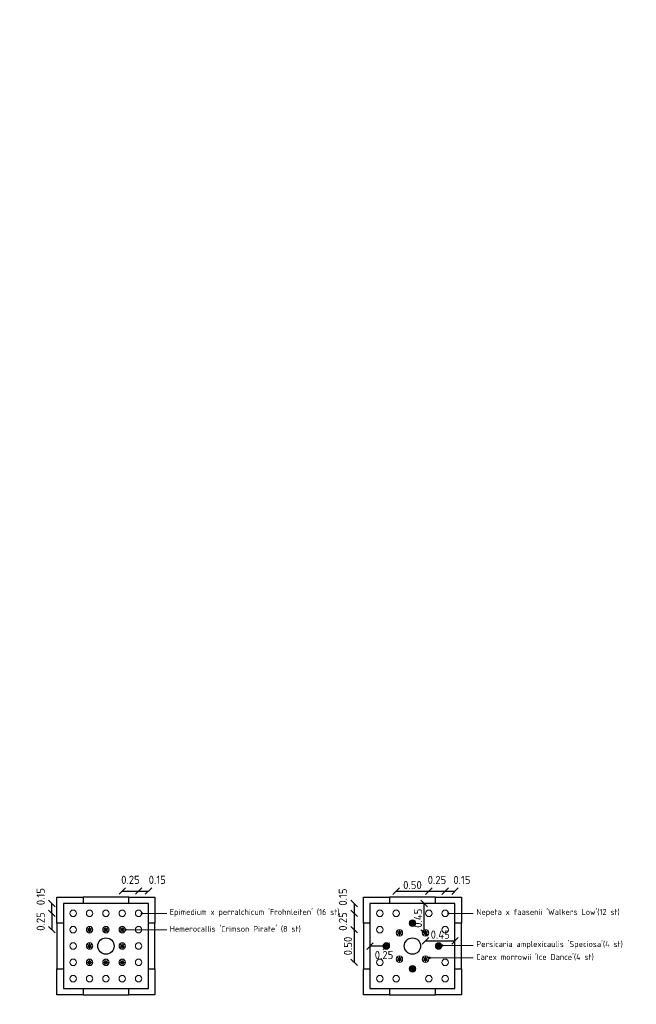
# Model space of a CAD drawing. Header units: metres. Extents: x -890 to 5635, y -951 to 6976.
# Tile 56 of 58: x 89 to 99, y 12 to 27. Entities that reach past the tile are written whole.
import ezdxf
from ezdxf import colors
from ezdxf.entities.mleader import LeaderData, LeaderLine
from ezdxf.math import Vec2, Vec3

# ---------------------------------------------------------------- set-up
doc = ezdxf.new("R2010")
doc.units = ezdxf.units.M
doc.layers.add('N-WE-GR-BOOM_2e_grootte-S', color=3, linetype='Continuous')
doc.layers.add('TM00_MAATVOERING', color=1, linetype='Continuous')
for name, color, linetype, lineweight in [('N-WE-GR-sierplantsoen-G', 10, 'Continuous', 18), ('N-WE-VH-KANTOPSLUITING_OPSLUITBAND_100X200-G', 3, 'Continuous', 25), ('N-WE-VH-KANTOPSLUITING_OPSLUITBAND_100X200_HOEKSTUK-S', 3, 'Continuous', 25), ('N-WE-VH-KANTOPSLUITING_VOORKANTBAND_OB_100x200-G', 3, 'Continuous', 25), ('X-XX-AL-AANPIJLING-T18', 10, 'Continuous', 18)]:
    doc.layers.add(name, color=color, linetype=linetype, lineweight=lineweight)
doc.styles.add('NLCS-ISO', font='NLCS-ISO.ttf')
doc.styles.add('NLCS-ISO-M20-T50', font='NLCS-ISO.ttf', dxfattribs={"height": 0.1})
doc.dimstyles.new('NLCS RODOR-DIM-050', dxfattribs={"dimscale": 0.05, "dimtxt": 2.5, "dimasz": 2, "dimexe": 1.25, "dimexo": 0.625, "dimtad": 1, "dimzin": 1, "dimdsep": 46, "dimtxsty": 'NLCS-ISO', "dimblk": 'OBLIQUE', "dimcen": 0, "dimse1": 1, "dimse2": 1, "dimclrd": 256, "dimclre": 1, "dimclrt": 256, "dimadec": 0, "dimazin": 0, "dimtfac": 1, "dimtmove": 2, "dimatfit": 3, "dimfxl": 1, "dimtfill": 1, "dimtolj": 1, "dimtzin": 0, "dimlwd": -1, "dimlwe": -1, "dimarcsym": 0})

# ---------------------------------------------------------------- blocks, each defined once
blk = doc.blocks.new('*U41')
blk.add_lwpolyline([(0, 100), (300, 100), (300, 400), (400, 400), (400, 0), (0, 0)], close=True)
at = {"linetype": 'Continuous', "lineweight": 0, "flags": 5}
blk.add_attdef('BPNR', (556, 250), '', height=400, dxfattribs=at)
blk = doc.blocks.new('*U42')
blk.add_lwpolyline([(0, 100), (300, 100), (300, 400), (400, 400), (400, 0), (0, 0)], close=True)
at = {"linetype": 'Continuous', "lineweight": 0, "flags": 5}
blk.add_attdef('BPNR', (556, 250), '', height=400, dxfattribs=at)
blk = doc.blocks.new('*U39')
blk.add_lwpolyline([(0, 100), (300, 100), (300, 400), (400, 400), (400, 0), (0, 0)], close=True)
at = {"linetype": 'Continuous', "lineweight": 0, "flags": 5}
blk.add_attdef('BPNR', (556, 250), '', height=400, dxfattribs=at)
blk = doc.blocks.new('*U40')
blk.add_lwpolyline([(0, 100), (300, 100), (300, 400), (400, 400), (400, 0), (0, 0)], close=True)
at = {"linetype": 'Continuous', "lineweight": 0, "flags": 5}
blk.add_attdef('BPNR', (556, 250), '', height=400, dxfattribs=at)
blk = doc.blocks.new('_Oblique')
at = {"color": 0, "linetype": 'ByBlock', "lineweight": -2}
blk.add_line((-0.5, -0.5), (0.5, 0.5), dxfattribs=at)
blk = doc.blocks.new('*D56')
at = {"layer": 'Defpoints', "color": 0, "transparency": 16777216}
for p in [(91.124, 13.927), (90.874, 13.586), (91.124, 13.586)]:
    blk.add_point(p, dxfattribs=at)
at = {"layer": 'TM00_MAATVOERING', "transparency": 16777216}
blk.add_line((90.874, 13.927), (91.124, 13.927), dxfattribs=at)
at = {"layer": 'TM00_MAATVOERING', "transparency": 16777216, "insert": (90.999, 14.099), "char_height": 0.125, "attachment_point": 5, "style": 'NLCS-ISO', "bg_fill": 3, "box_fill_scale": 1.1, "bg_fill_color": 256, "bg_fill_true_color": 13158600, "bg_fill_transparency": 0}
blk.add_mtext('\\A1;0.25', dxfattribs=at)
at = {"layer": 'TM00_MAATVOERING', "transparency": 16777216, "xscale": 0.1, "yscale": 0.1, "zscale": 0.1, "rotation": 180}
blk.add_blockref('_Oblique', (90.874, 13.927), dxfattribs=at)
at = {"layer": 'TM00_MAATVOERING', "transparency": 16777216, "xscale": 0.1, "yscale": 0.1, "zscale": 0.1}
blk.add_blockref('_Oblique', (91.124, 13.927), dxfattribs=at)
blk = doc.blocks.new('*D57')
at = {"layer": 'Defpoints', "color": 0, "transparency": 16777216}
for p in [(90.124, 13.586), (89.797, 13.336), (90.124, 13.336)]:
    blk.add_point(p, dxfattribs=at)
at = {"layer": 'TM00_MAATVOERING', "transparency": 16777216}
blk.add_line((89.797, 13.586), (89.797, 13.336), dxfattribs=at)
at = {"layer": 'TM00_MAATVOERING', "transparency": 16777216, "insert": (89.625, 13.461), "char_height": 0.125, "attachment_point": 5, "rotation": 90, "style": 'NLCS-ISO', "bg_fill": 3, "box_fill_scale": 1.1, "bg_fill_color": 256, "bg_fill_true_color": 13158600, "bg_fill_transparency": 0}
blk.add_mtext('\\A1;0.25', dxfattribs=at)
at = {"layer": 'TM00_MAATVOERING', "transparency": 16777216, "xscale": 0.1, "yscale": 0.1, "zscale": 0.1}
for p, rotation in [((89.797, 13.586), 90), ((89.797, 13.336), 270)]:
    blk.add_blockref('_Oblique', p, dxfattribs=dict(at, rotation=rotation))
blk = doc.blocks.new('*D58')
at = {"layer": 'Defpoints', "color": 0, "transparency": 16777216}
for p in [(89.797, 13.736), (89.974, 13.736), (90.124, 13.586)]:
    blk.add_point(p, dxfattribs=at)
at = {"layer": 'TM00_MAATVOERING', "transparency": 16777216}
blk.add_line((89.797, 13.586), (89.797, 13.736), dxfattribs=at)
at = {"layer": 'TM00_MAATVOERING', "transparency": 16777216, "insert": (89.625, 13.842), "char_height": 0.125, "attachment_point": 5, "rotation": 90, "style": 'NLCS-ISO', "bg_fill": 3, "box_fill_scale": 1.1, "bg_fill_color": 256, "bg_fill_true_color": 13158600, "bg_fill_transparency": 0}
blk.add_mtext('\\A1;0.15', dxfattribs=at)
at = {"layer": 'TM00_MAATVOERING', "transparency": 16777216, "xscale": 0.1, "yscale": 0.1, "zscale": 0.1}
for p, rotation in [((89.797, 13.736), 90), ((89.797, 13.586), 270)]:
    blk.add_blockref('_Oblique', p, dxfattribs=dict(at, rotation=rotation))
blk = doc.blocks.new('*D59')
at = {"layer": 'Defpoints', "color": 0, "transparency": 16777216}
for p in [(91.274, 13.927), (91.274, 13.736), (91.124, 13.586)]:
    blk.add_point(p, dxfattribs=at)
at = {"layer": 'TM00_MAATVOERING', "transparency": 16777216}
blk.add_line((91.124, 13.927), (91.274, 13.927), dxfattribs=at)
at = {"layer": 'TM00_MAATVOERING', "transparency": 16777216, "insert": (91.409, 14.099), "char_height": 0.125, "attachment_point": 5, "style": 'NLCS-ISO', "bg_fill": 3, "box_fill_scale": 1.1, "bg_fill_color": 256, "bg_fill_true_color": 13158600, "bg_fill_transparency": 0}
blk.add_mtext('\\A1;0.15', dxfattribs=at)
at = {"layer": 'TM00_MAATVOERING', "transparency": 16777216, "xscale": 0.1, "yscale": 0.1, "zscale": 0.1, "rotation": 180}
blk.add_blockref('_Oblique', (91.124, 13.927), dxfattribs=at)
at = {"layer": 'TM00_MAATVOERING', "transparency": 16777216, "xscale": 0.1, "yscale": 0.1, "zscale": 0.1}
blk.add_blockref('_Oblique', (91.274, 13.927), dxfattribs=at)
blk = doc.blocks.new('*D83')
at = {"layer": 'Defpoints', "color": 0, "transparency": 16777216}
for p in [(95.814, 13.925), (95.564, 13.586), (95.814, 13.586)]:
    blk.add_point(p, dxfattribs=at)
at = {"layer": 'TM00_MAATVOERING', "transparency": 16777216}
blk.add_line((95.564, 13.925), (95.814, 13.925), dxfattribs=at)
at = {"layer": 'TM00_MAATVOERING', "transparency": 16777216, "insert": (95.689, 14.097), "char_height": 0.125, "attachment_point": 5, "style": 'NLCS-ISO', "bg_fill": 3, "box_fill_scale": 1.1, "bg_fill_color": 256, "bg_fill_true_color": 13158600, "bg_fill_transparency": 0}
blk.add_mtext('\\A1;0.25', dxfattribs=at)
at = {"layer": 'TM00_MAATVOERING', "transparency": 16777216, "xscale": 0.1, "yscale": 0.1, "zscale": 0.1, "rotation": 180}
blk.add_blockref('_Oblique', (95.564, 13.925), dxfattribs=at)
at = {"layer": 'TM00_MAATVOERING', "transparency": 16777216, "xscale": 0.1, "yscale": 0.1, "zscale": 0.1}
blk.add_blockref('_Oblique', (95.814, 13.925), dxfattribs=at)
blk = doc.blocks.new('*D84')
at = {"layer": 'Defpoints', "color": 0, "transparency": 16777216}
for p in [(95.964, 13.925), (95.964, 13.736), (95.814, 13.586)]:
    blk.add_point(p, dxfattribs=at)
at = {"layer": 'TM00_MAATVOERING', "transparency": 16777216}
blk.add_line((95.814, 13.925), (95.964, 13.925), dxfattribs=at)
at = {"layer": 'TM00_MAATVOERING', "transparency": 16777216, "insert": (96.071, 14.097), "char_height": 0.125, "attachment_point": 5, "style": 'NLCS-ISO', "bg_fill": 3, "box_fill_scale": 1.1, "bg_fill_color": 256, "bg_fill_true_color": 13158600, "bg_fill_transparency": 0}
blk.add_mtext('\\A1;0.15', dxfattribs=at)
at = {"layer": 'TM00_MAATVOERING', "transparency": 16777216, "xscale": 0.1, "yscale": 0.1, "zscale": 0.1, "rotation": 180}
blk.add_blockref('_Oblique', (95.814, 13.925), dxfattribs=at)
at = {"layer": 'TM00_MAATVOERING', "transparency": 16777216, "xscale": 0.1, "yscale": 0.1, "zscale": 0.1}
blk.add_blockref('_Oblique', (95.964, 13.925), dxfattribs=at)
blk = doc.blocks.new('*D85')
at = {"layer": 'Defpoints', "color": 0, "transparency": 16777216}
for p in [(94.664, 13.736), (94.421, 13.586), (94.814, 13.586)]:
    blk.add_point(p, dxfattribs=at)
at = {"layer": 'TM00_MAATVOERING', "transparency": 16777216}
blk.add_line((94.421, 13.736), (94.421, 13.586), dxfattribs=at)
at = {"layer": 'TM00_MAATVOERING', "transparency": 16777216, "insert": (94.249, 13.836), "char_height": 0.125, "attachment_point": 5, "rotation": 90, "style": 'NLCS-ISO', "bg_fill": 3, "box_fill_scale": 1.1, "bg_fill_color": 256, "bg_fill_true_color": 13158600, "bg_fill_transparency": 0}
blk.add_mtext('\\A1;0.15', dxfattribs=at)
at = {"layer": 'TM00_MAATVOERING', "transparency": 16777216, "xscale": 0.1, "yscale": 0.1, "zscale": 0.1}
for p, rotation in [((94.421, 13.736), 90), ((94.421, 13.586), 270)]:
    blk.add_blockref('_Oblique', p, dxfattribs=dict(at, rotation=rotation))
blk = doc.blocks.new('*D86')
at = {"layer": 'Defpoints', "color": 0, "transparency": 16777216}
for p in [(94.814, 13.586), (94.421, 13.336), (94.814, 13.336)]:
    blk.add_point(p, dxfattribs=at)
at = {"layer": 'TM00_MAATVOERING', "transparency": 16777216}
blk.add_line((94.421, 13.586), (94.421, 13.336), dxfattribs=at)
at = {"layer": 'TM00_MAATVOERING', "transparency": 16777216, "insert": (94.249, 13.461), "char_height": 0.125, "attachment_point": 5, "rotation": 90, "style": 'NLCS-ISO', "bg_fill": 3, "box_fill_scale": 1.1, "bg_fill_color": 256, "bg_fill_true_color": 13158600, "bg_fill_transparency": 0}
blk.add_mtext('\\A1;0.25', dxfattribs=at)
at = {"layer": 'TM00_MAATVOERING', "transparency": 16777216, "xscale": 0.1, "yscale": 0.1, "zscale": 0.1}
for p, rotation in [((94.421, 13.586), 90), ((94.421, 13.336), 270)]:
    blk.add_blockref('_Oblique', p, dxfattribs=dict(at, rotation=rotation))
blk = doc.blocks.new('*D87')
at = {"layer": 'Defpoints', "color": 0, "transparency": 16777216}
for p in [(94.664, 13.736), (95.114, 13.286)]:
    blk.add_point(p, dxfattribs=at)
at = {"layer": 'TM00_MAATVOERING', "transparency": 16777216}
blk.add_line((95.492, 13.286), (95.492, 13.736), dxfattribs=at)
at = {"layer": 'TM00_MAATVOERING', "transparency": 16777216, "xscale": 0.1, "yscale": 0.1, "zscale": 0.1}
for p, rotation in [((95.492, 13.736), 90), ((95.492, 13.286), 270)]:
    blk.add_blockref('_Oblique', p, dxfattribs=dict(at, rotation=rotation))
at = {"layer": 'TM00_MAATVOERING', "transparency": 16777216, "insert": (95.398, 13.511), "char_height": 0.125, "attachment_point": 5, "rotation": 90, "style": 'NLCS-ISO', "bg_fill": 3, "box_fill_scale": 1.1, "bg_fill_color": 256, "bg_fill_true_color": 13158600, "bg_fill_transparency": 0}
blk.add_mtext('\\A1;0.45', dxfattribs=at)
at = {"layer": 'Defpoints', "color": 0, "transparency": 16777216}
blk.add_point((95.492, 13.736), dxfattribs=at)
blk = doc.blocks.new('*D88')
at = {"layer": 'Defpoints', "color": 0, "transparency": 16777216}
blk.add_point((95.964, 13.736), dxfattribs=at)
at = {"layer": 'TM00_MAATVOERING', "transparency": 16777216}
blk.add_line((95.514, 13.166), (95.964, 13.166), dxfattribs=at)
at = {"layer": 'TM00_MAATVOERING', "transparency": 16777216, "xscale": 0.1, "yscale": 0.1, "zscale": 0.1, "rotation": 180}
blk.add_blockref('_Oblique', (95.514, 13.166), dxfattribs=at)
at = {"layer": 'TM00_MAATVOERING', "transparency": 16777216, "xscale": 0.1, "yscale": 0.1, "zscale": 0.1}
blk.add_blockref('_Oblique', (95.964, 13.166), dxfattribs=at)
at = {"layer": 'TM00_MAATVOERING', "transparency": 16777216, "insert": (95.739, 13.26), "char_height": 0.125, "attachment_point": 5, "style": 'NLCS-ISO', "bg_fill": 3, "box_fill_scale": 1.1, "bg_fill_color": 256, "bg_fill_true_color": 13158600, "bg_fill_transparency": 0}
blk.add_mtext('\\A1;0.45', dxfattribs=at)
at = {"layer": 'Defpoints', "color": 0, "transparency": 16777216}
for p in [(95.514, 13.286), (95.964, 13.166)]:
    blk.add_point(p, dxfattribs=at)
blk = doc.blocks.new('*D89')
at = {"layer": 'Defpoints', "color": 0, "transparency": 16777216}
blk.add_point((94.664, 13.736), dxfattribs=at)
at = {"layer": 'TM00_MAATVOERING', "transparency": 16777216}
blk.add_line((94.914, 13.085), (94.664, 13.085), dxfattribs=at)
at = {"layer": 'TM00_MAATVOERING', "transparency": 16777216, "insert": (94.879, 12.949), "char_height": 0.125, "attachment_point": 5, "style": 'NLCS-ISO', "bg_fill": 3, "box_fill_scale": 1.1, "bg_fill_color": 256, "bg_fill_true_color": 13158600, "bg_fill_transparency": 0}
blk.add_mtext('\\A1;0.25', dxfattribs=at)
at = {"layer": 'Defpoints', "color": 0, "transparency": 16777216}
for p in [(94.664, 13.085), (94.914, 13.086)]:
    blk.add_point(p, dxfattribs=at)
at = {"layer": 'TM00_MAATVOERING', "transparency": 16777216, "xscale": 0.1, "yscale": 0.1, "zscale": 0.1, "rotation": 180}
blk.add_blockref('_Oblique', (94.664, 13.085), dxfattribs=at)
at = {"layer": 'TM00_MAATVOERING', "transparency": 16777216, "xscale": 0.1, "yscale": 0.1, "zscale": 0.1}
blk.add_blockref('_Oblique', (94.914, 13.085), dxfattribs=at)
blk = doc.blocks.new('*D90')
at = {"layer": 'Defpoints', "color": 0, "transparency": 16777216}
for p in [(94.814, 13.336), (94.814, 12.836)]:
    blk.add_point(p, dxfattribs=at)
at = {"layer": 'TM00_MAATVOERING', "transparency": 16777216}
blk.add_line((94.421, 13.336), (94.421, 12.836), dxfattribs=at)
at = {"layer": 'TM00_MAATVOERING', "transparency": 16777216, "xscale": 0.1, "yscale": 0.1, "zscale": 0.1}
for p, rotation in [((94.421, 13.336), 90), ((94.421, 12.836), 270)]:
    blk.add_blockref('_Oblique', p, dxfattribs=dict(at, rotation=rotation))
at = {"layer": 'TM00_MAATVOERING', "transparency": 16777216, "insert": (94.327, 13.086), "char_height": 0.125, "attachment_point": 5, "rotation": 90, "style": 'NLCS-ISO', "bg_fill": 3, "box_fill_scale": 1.1, "bg_fill_color": 256, "bg_fill_true_color": 13158600, "bg_fill_transparency": 0}
blk.add_mtext('\\A1;0.50', dxfattribs=at)
at = {"layer": 'Defpoints', "color": 0, "transparency": 16777216}
blk.add_point((94.421, 12.836), dxfattribs=at)
blk = doc.blocks.new('*D91')
at = {"layer": 'Defpoints', "color": 0, "transparency": 16777216}
for p in [(95.064, 13.586), (95.564, 13.586)]:
    blk.add_point(p, dxfattribs=at)
at = {"layer": 'TM00_MAATVOERING', "transparency": 16777216}
blk.add_line((95.064, 13.925), (95.564, 13.925), dxfattribs=at)
at = {"layer": 'TM00_MAATVOERING', "transparency": 16777216, "xscale": 0.1, "yscale": 0.1, "zscale": 0.1, "rotation": 180}
blk.add_blockref('_Oblique', (95.064, 13.925), dxfattribs=at)
at = {"layer": 'TM00_MAATVOERING', "transparency": 16777216, "xscale": 0.1, "yscale": 0.1, "zscale": 0.1}
blk.add_blockref('_Oblique', (95.564, 13.925), dxfattribs=at)
at = {"layer": 'TM00_MAATVOERING', "transparency": 16777216, "insert": (95.314, 14.019), "char_height": 0.125, "attachment_point": 5, "style": 'NLCS-ISO', "bg_fill": 3, "box_fill_scale": 1.1, "bg_fill_color": 256, "bg_fill_true_color": 13158600, "bg_fill_transparency": 0}
blk.add_mtext('\\A1;0.50', dxfattribs=at)
at = {"layer": 'Defpoints', "color": 0, "transparency": 16777216}
blk.add_point((95.564, 13.925), dxfattribs=at)
blk = doc.blocks.new('_Dot')
at = {"color": 0, "linetype": 'ByBlock', "lineweight": -2}
blk.add_line((-0.5, 0), (-1, 0), dxfattribs=at)
at = {"color": 0, "linetype": 'ByBlock', "const_width": 0.5}
blk.add_lwpolyline([(-0.25, 0, 1), (0.25, 0, 1)], format="xyb", close=True, dxfattribs=at)

msp = doc.modelspace()

# ---------------------------------------------------------------- hatches: boundary and pattern name
at = {"layer": 'N-WE-GR-sierplantsoen-G'}
h = msp.add_hatch(color=256, dxfattribs=at)
h.dxf.hatch_style = 1
edge = h.paths.add_edge_path()
edge.add_arc((95.314, 12.736), 0.05, 0, 360)

# ---------------------------------------------------------------- linework, layer by layer
at = {"layer": 'N-WE-GR-BOOM_2e_grootte-S', "color": 4}
for centre in [(90.624, 13.086), (95.314, 13.086)]:
    msp.add_circle(centre, 0.125, dxfattribs=at)
at = {"layer": 'N-WE-GR-sierplantsoen-G'}
for p, q in [((90.324, 13.336), (90.424, 13.336)), ((90.338, 13.3), (90.409, 13.371)), ((90.409, 13.3), (90.338, 13.371)), ((90.374, 13.286), (90.374, 13.386)), ((90.574, 13.336), (90.674, 13.336)), ((90.588, 13.3), (90.659, 13.371)), ((90.659, 13.3), (90.588, 13.371)), ((90.624, 13.286), (90.624, 13.386)), ((90.824, 13.336), (90.924, 13.336)), ((90.838, 13.3), (90.909, 13.371)), ((90.909, 13.3), (90.838, 13.371)), ((90.874, 13.286), (90.874, 13.386)), ((90.338, 13.05), (90.409, 13.121)), ((90.409, 13.05), (90.338, 13.121)), ((90.374, 13.036), (90.374, 13.136)), ((90.838, 13.05), (90.909, 13.121)), ((90.909, 13.05), (90.838, 13.121)), ((90.874, 13.036), (90.874, 13.136)), ((90.324, 13.086), (90.424, 13.086)), ((90.824, 13.086), (90.924, 13.086)), ((90.324, 12.836), (90.424, 12.836)), ((90.338, 12.8), (90.409, 12.871)), ((90.409, 12.8), (90.338, 12.871)), ((90.374, 12.786), (90.374, 12.886)), ((90.574, 12.836), (90.674, 12.836)), ((90.588, 12.8), (90.659, 12.871)), ((90.659, 12.8), (90.588, 12.871)), ((90.624, 12.786), (90.624, 12.886)), ((90.824, 12.836), (90.924, 12.836)), ((90.838, 12.8), (90.909, 12.871)), ((90.909, 12.8), (90.838, 12.871)), ((90.874, 12.786), (90.874, 12.886)), ((95.464, 12.886), (95.564, 12.886)), ((95.478, 12.85), (95.549, 12.921)), ((95.549, 12.85), (95.478, 12.921)), ((95.514, 12.836), (95.514, 12.936))]:
    msp.add_line(p, q, dxfattribs=at)
for centre in [(90.124, 13.586), (90.374, 13.586), (90.624, 13.586), (90.874, 13.586), (91.124, 13.586), (90.124, 13.336), (90.374, 13.336), (90.624, 13.336), (90.874, 13.336), (91.124, 13.336), (90.124, 13.086), (90.374, 13.086), (90.874, 13.086), (91.124, 13.086), (90.124, 12.836), (90.374, 12.836), (90.624, 12.836), (90.874, 12.836), (91.124, 12.836), (95.514, 12.886), (95.814, 12.836), (95.314, 12.736), (90.124, 12.586), (90.374, 12.586), (90.624, 12.586), (90.874, 12.586), (91.124, 12.586), (94.814, 12.586), (95.064, 12.586), (95.564, 12.586), (95.814, 12.586)]:
    msp.add_circle(centre, 0.05, dxfattribs=at)
at = {"layer": 'N-WE-VH-KANTOPSLUITING_OPSLUITBAND_100X200-G', "flags": 128}
for points in [[(90.974, 13.736), (90.274, 13.736)], [(95.664, 13.736), (94.964, 13.736)], [(89.974, 13.436), (89.974, 12.736)], [(91.274, 12.736), (91.274, 13.436)], [(94.664, 13.436), (94.664, 12.736)], [(95.964, 12.736), (95.964, 13.436)], [(90.274, 12.436), (90.974, 12.436)], [(94.964, 12.436), (95.664, 12.436)]]:
    msp.add_lwpolyline(points, dxfattribs=at)
at = {"layer": 'N-WE-VH-KANTOPSLUITING_VOORKANTBAND_OB_100x200-G', "flags": 128}
for points in [[(90.974, 13.836), (90.274, 13.836)], [(95.664, 13.836), (94.964, 13.836)], [(89.874, 13.436), (89.874, 12.736)], [(91.374, 12.736), (91.374, 13.436)], [(94.564, 13.436), (94.564, 12.736)], [(96.064, 12.736), (96.064, 13.436)], [(90.274, 12.336), (90.974, 12.336)], [(90.274, 12.336), (90.974, 12.336)], [(94.964, 12.336), (95.664, 12.336)], [(94.964, 12.336), (95.664, 12.336)]]:
    msp.add_lwpolyline(points, dxfattribs=at)

# ---------------------------------------------------------------- block references
at = {"layer": 'N-WE-VH-KANTOPSLUITING_OPSLUITBAND_100X200_HOEKSTUK-S'}
for name, p, xscale, yscale, zscale, rotation in [('*U42', (90.274, 13.836), 0.0009999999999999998, 0.0009999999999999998, 0.0009999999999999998, 179.9999999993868), ('*U41', (91.374, 13.436), 0.001, 0.001, 0.001, 89.99999990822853), ('*U42', (94.964, 13.836), 0.0009999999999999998, 0.0009999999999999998, 0.0009999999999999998, 179.9999999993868), ('*U41', (96.064, 13.436), 0.001, 0.001, 0.001, 89.99999990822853), ('*U40', (89.874, 12.736), 0.001, 0.001, 0.001, 270.0000000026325), ('*U40', (94.564, 12.736), 0.001, 0.001, 0.001, 270.0000000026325)]:
    msp.add_blockref(name, p, dxfattribs=dict(at, xscale=xscale, yscale=yscale, zscale=zscale, rotation=rotation))
at = {"layer": 'N-WE-VH-KANTOPSLUITING_OPSLUITBAND_100X200_HOEKSTUK-S', "xscale": 0.001, "yscale": 0.001, "zscale": 0.001}
for p in [(90.974, 12.336), (95.664, 12.336)]:
    msp.add_blockref('*U39', p, dxfattribs=at)

# ---------------------------------------------------------------- leaders
at = {"layer": 'X-XX-AL-AANPIJLING-T18'}
ml = msp.add_multileader_mtext('Standard', dxfattribs=at)
ml.set_content("Hemerocallis 'Crimson Pirate' (8 st)", color=2, style='NLCS-ISO-M20-T50')
ml.set_leader_properties(color=256, linetype='ByLayer', lineweight=-1)
ml.set_arrow_properties(name='DOT')
ml.build(insert=Vec2(0, 0))
ml.multileader.update_dxf_attribs({"text_left_attachment_type": 3, "text_right_attachment_type": 5, "dogleg_length": 0.036, "arrow_head_size": 0.036})
ctx = ml.context
ctx.base_point, ctx.char_height, ctx.arrow_head_size, ctx.landing_gap_size, ctx.plane_origin = Vec3(91.555, 13.335), 0.09, 0.036, 0.045, Vec3(91.3, 13.335)
ctx.left_attachment, ctx.right_attachment = 3, 5
notes = []
notes.append((ctx, [(0, (1, 1, 0), (91.519, 13.335), (1, 0), 0.036, [(0, [(90.924, 13.335)], 0, [])])]))
ctx.mtext.insert, ctx.mtext.flow_direction = Vec3(91.6, 13.393), 5
ml = msp.add_multileader_mtext('Standard', dxfattribs=at)
ml.set_content("Carex morrowii 'Ice Dance'(4 st)", color=2, style='NLCS-ISO-M20-T50')
ml.set_leader_properties(color=256, linetype='ByLayer', lineweight=-1)
ml.set_arrow_properties(name='DOT')
ml.build(insert=Vec2(0, 0))
ml.multileader.update_dxf_attribs({"text_left_attachment_type": 3, "text_right_attachment_type": 5, "dogleg_length": 0.036, "arrow_head_size": 0.036})
ctx = ml.context
ctx.base_point, ctx.char_height, ctx.arrow_head_size, ctx.landing_gap_size, ctx.plane_origin = Vec3(96.245, 12.905), 0.09, 0.036, 0.045, Vec3(96.99, 12.905)
ctx.left_attachment, ctx.right_attachment = 3, 5
notes.append((ctx, [(0, (1, 1, 0), (96.209, 12.905), (1, 0), 0.036, [(0, [(95.578, 12.905)], 0, [])])]))
ctx.mtext.insert, ctx.mtext.flow_direction = Vec3(96.29, 12.963), 5
for ctx, leaders in notes:
    for number, flags, end, landing, length, lines in leaders:
        leader = LeaderData()
        leader.index, (leader.has_last_leader_line, leader.has_dogleg_vector, leader.attachment_direction) = number, flags
        leader.last_leader_point, leader.dogleg_vector, leader.dogleg_length = Vec3(end), Vec3(landing), length
        for number, points, colour, breaks in lines:
            line = LeaderLine()
            line.index, line.vertices, line.color, line.breaks = number, Vec3.list(points), colors.encode_raw_color(colour), breaks
            leader.lines.append(line)
        ctx.leaders.append(leader)

# ---------------------------------------------------------------- next in the draw order: dimensions: what is measured, and where the dimension line sits
at = {"layer": 'TM00_MAATVOERING'}
for base, p1, p2, picture, middle in [((91.124, 13.927), (90.874, 13.586), (91.124, 13.586), '*D56', (90.999, 14.099)), ((95.814, 13.925), (95.564, 13.586), (95.814, 13.586), '*D83', (95.689, 14.097))]:
    dim = msp.add_linear_dim(base=base, p1=p1, p2=p2, dimstyle='NLCS RODOR-DIM-050', dxfattribs=at)
    dim.commit()
    dim.dimension.update_dxf_attribs({"geometry": picture, "text_midpoint": middle})
dim = msp.add_linear_dim(base=(94.421, 13.586), p1=(94.664, 13.736), p2=(94.814, 13.586), angle=90, dimstyle='NLCS RODOR-DIM-050', dxfattribs=at)
dim.commit()
dim.dimension.update_dxf_attribs({"geometry": '*D85', "text_midpoint": (94.249, 13.836), "dimtype": 160})
dim = msp.add_linear_dim(base=(89.797, 13.336), p1=(90.124, 13.586), p2=(90.124, 13.336), angle=90, dimstyle='NLCS RODOR-DIM-050', dxfattribs=at)
dim.commit()
dim.dimension.update_dxf_attribs({"geometry": '*D57', "text_midpoint": (89.625, 13.461)})

# ---------------------------------------------------------------- next in the draw order: dimensions: what is measured, and where the dimension line sits
for base, p1, p2, picture, middle in [((91.274, 13.927), (91.124, 13.586), (91.274, 13.736), '*D59', (91.409, 14.099)), ((95.964, 13.925), (95.814, 13.586), (95.964, 13.736), '*D84', (96.071, 14.097))]:
    dim = msp.add_linear_dim(base=base, p1=p1, p2=p2, dimstyle='NLCS RODOR-DIM-050', dxfattribs=at)
    dim.commit()
    dim.dimension.update_dxf_attribs({"geometry": picture, "text_midpoint": middle, "dimtype": 160})
dim = msp.add_linear_dim(base=(89.797, 13.736), p1=(90.124, 13.586), p2=(89.974, 13.736), angle=90, dimstyle='NLCS RODOR-DIM-050', dxfattribs=at)
dim.commit()
dim.dimension.update_dxf_attribs({"geometry": '*D58', "text_midpoint": (89.625, 13.842), "dimtype": 160})
dim = msp.add_linear_dim(base=(94.421, 13.336), p1=(94.814, 13.586), p2=(94.814, 13.336), angle=90, dimstyle='NLCS RODOR-DIM-050', dxfattribs=at)
dim.commit()
dim.dimension.update_dxf_attribs({"geometry": '*D86', "text_midpoint": (94.249, 13.461)})

# ---------------------------------------------------------------- next in the draw order: dimensions: what is measured, and where the dimension line sits
dim = msp.add_linear_dim(base=(95.492, 13.736), p1=(95.114, 13.286), p2=(94.664, 13.736), angle=90, dimstyle='NLCS RODOR-DIM-050', dxfattribs=at)
dim.commit()
dim.dimension.update_dxf_attribs({"geometry": '*D87', "text_midpoint": (95.398, 13.511)})

# ---------------------------------------------------------------- next in the draw order: hatches: boundary and pattern name
at = {"layer": 'N-WE-GR-sierplantsoen-G'}
h = msp.add_hatch(color=256, dxfattribs=at)
h.dxf.hatch_style = 1
edge = h.paths.add_edge_path()
edge.add_arc((95.314, 13.436), 0.05, 0, 360)

# ---------------------------------------------------------------- next in the draw order: linework, layer by layer
msp.add_circle((95.314, 13.436), 0.05, dxfattribs=at)

# ---------------------------------------------------------------- next in the draw order: dimensions: what is measured, and where the dimension line sits
at = {"layer": 'TM00_MAATVOERING'}
dim = msp.add_linear_dim(base=(94.664, 13.085), p1=(94.914, 13.086), p2=(94.664, 13.736), dimstyle='NLCS RODOR-DIM-050', dxfattribs=at)
dim.commit()
dim.dimension.update_dxf_attribs({"geometry": '*D89', "text_midpoint": (94.879, 12.949), "dimtype": 160})
dim = msp.add_linear_dim(base=(95.964, 13.166), p1=(95.514, 13.286), p2=(95.964, 13.736), dimstyle='NLCS RODOR-DIM-050', dxfattribs=at)
dim.commit()
dim.dimension.update_dxf_attribs({"geometry": '*D88', "text_midpoint": (95.739, 13.26)})

# ---------------------------------------------------------------- next in the draw order: hatches: boundary and pattern name
at = {"layer": 'N-WE-GR-sierplantsoen-G'}
h = msp.add_hatch(color=256, dxfattribs=at)
h.dxf.hatch_style = 1
edge = h.paths.add_edge_path()
edge.add_arc((94.914, 13.086), 0.05, 0, 360)
h = msp.add_hatch(color=256, dxfattribs=at)
h.dxf.hatch_style = 1
edge = h.paths.add_edge_path()
edge.add_arc((95.714, 13.086), 0.05, 0, 360)

# ---------------------------------------------------------------- next in the draw order: linework, layer by layer
for p, q in [((95.064, 13.286), (95.164, 13.286)), ((95.078, 13.25), (95.149, 13.321)), ((95.149, 13.25), (95.078, 13.321)), ((95.114, 13.236), (95.114, 13.336)), ((95.464, 13.286), (95.564, 13.286)), ((95.478, 13.25), (95.549, 13.321)), ((95.549, 13.25), (95.478, 13.321)), ((95.514, 13.236), (95.514, 13.336)), ((95.064, 12.886), (95.164, 12.886)), ((95.078, 12.85), (95.149, 12.921)), ((95.149, 12.85), (95.078, 12.921)), ((95.114, 12.836), (95.114, 12.936))]:
    msp.add_line(p, q, dxfattribs=at)
for centre in [(94.814, 13.586), (95.064, 13.586), (95.564, 13.586), (95.814, 13.586), (94.814, 13.336), (95.114, 13.286), (95.514, 13.286), (95.814, 13.336), (94.914, 13.086), (95.714, 13.086), (94.814, 12.836), (95.114, 12.886)]:
    msp.add_circle(centre, 0.05, dxfattribs=at)

# ---------------------------------------------------------------- next in the draw order: leaders
at = {"layer": 'X-XX-AL-AANPIJLING-T18'}
ml = msp.add_multileader_mtext('Standard', dxfattribs=at)
ml.set_content("Nepeta x faasenii 'Walkers Low'(12 st)", color=2, style='NLCS-ISO-M20-T50')
ml.set_leader_properties(color=256, linetype='ByLayer', lineweight=-1)
ml.set_arrow_properties(name='DOT')
ml.build(insert=Vec2(0, 0))
ml.multileader.update_dxf_attribs({"text_left_attachment_type": 3, "text_right_attachment_type": 5, "dogleg_length": 0.036, "arrow_head_size": 0.036})
ctx = ml.context
ctx.base_point, ctx.char_height, ctx.arrow_head_size, ctx.landing_gap_size, ctx.plane_origin = Vec3(96.245, 13.585), 0.09, 0.036, 0.045, Vec3(96.99, 13.585)
ctx.left_attachment, ctx.right_attachment = 3, 5
notes = []
notes.append((ctx, [(0, (1, 1, 0), (96.209, 13.585), (1, 0), 0.036, [(0, [(95.864, 13.585)], 0, [])])]))
ctx.mtext.insert, ctx.mtext.flow_direction = Vec3(96.29, 13.652), 5
ml = msp.add_multileader_mtext('Standard', dxfattribs=at)
ml.set_content("Persicaria amplexicaulis 'Speciosa'(4 st)", color=2, style='NLCS-ISO-M20-T50')
ml.set_leader_properties(color=256, linetype='ByLayer', lineweight=-1)
ml.set_arrow_properties(name='DOT')
ml.build(insert=Vec2(0, 0))
ml.multileader.update_dxf_attribs({"text_left_attachment_type": 3, "text_right_attachment_type": 5, "dogleg_length": 0.036, "arrow_head_size": 0.036})
ctx = ml.context
ctx.base_point, ctx.char_height, ctx.arrow_head_size, ctx.landing_gap_size, ctx.plane_origin = Vec3(96.245, 13.093), 0.09, 0.036, 0.045, Vec3(96.99, 13.093)
ctx.left_attachment, ctx.right_attachment = 3, 5
notes.append((ctx, [(0, (1, 1, 0), (96.209, 13.093), (1, 0), 0.036, [(0, [(95.773, 13.093)], 0, [])])]))
ctx.mtext.insert, ctx.mtext.flow_direction = Vec3(96.29, 13.161), 5
for ctx, leaders in notes:
    for number, flags, end, landing, length, lines in leaders:
        leader = LeaderData()
        leader.index, (leader.has_last_leader_line, leader.has_dogleg_vector, leader.attachment_direction) = number, flags
        leader.last_leader_point, leader.dogleg_vector, leader.dogleg_length = Vec3(end), Vec3(landing), length
        for number, points, colour, breaks in lines:
            line = LeaderLine()
            line.index, line.vertices, line.color, line.breaks = number, Vec3.list(points), colors.encode_raw_color(colour), breaks
            leader.lines.append(line)
        ctx.leaders.append(leader)

# ---------------------------------------------------------------- next in the draw order: dimensions: what is measured, and where the dimension line sits
at = {"layer": 'TM00_MAATVOERING'}
dim = msp.add_linear_dim(base=(95.564, 13.925), p1=(95.064, 13.586), p2=(95.564, 13.586), dimstyle='NLCS RODOR-DIM-050', dxfattribs=at)
dim.commit()
dim.dimension.update_dxf_attribs({"geometry": '*D91', "text_midpoint": (95.314, 14.019)})
dim = msp.add_linear_dim(base=(94.421, 12.836), p1=(94.814, 13.336), p2=(94.814, 12.836), angle=90, dimstyle='NLCS RODOR-DIM-050', dxfattribs=at)
dim.commit()
dim.dimension.update_dxf_attribs({"geometry": '*D90', "text_midpoint": (94.327, 13.086)})

# ---------------------------------------------------------------- next in the draw order: linework, layer by layer
msp.add_circle((74.407, 12.727), 964.044)

# ---------------------------------------------------------------- next in the draw order: leaders
at = {"layer": 'X-XX-AL-AANPIJLING-T18'}
ml = msp.add_multileader_mtext('Standard', dxfattribs=at)
ml.set_content("Epimedium x perralchicum 'Frohnleiten' (16 st)", color=2, style='NLCS-ISO-M20-T50')
ml.set_leader_properties(color=256, linetype='ByLayer', lineweight=-1)
ml.set_arrow_properties(name='DOT')
ml.build(insert=Vec2(0, 0))
ml.multileader.update_dxf_attribs({"text_left_attachment_type": 3, "text_right_attachment_type": 5, "dogleg_length": 0.036, "arrow_head_size": 0.036})
ctx = ml.context
ctx.base_point, ctx.char_height, ctx.arrow_head_size, ctx.landing_gap_size, ctx.plane_origin = Vec3(91.555, 13.585), 0.09, 0.036, 0.045, Vec3(91.3, 13.585)
ctx.left_attachment, ctx.right_attachment = 3, 5
notes = []
notes.append((ctx, [(0, (1, 1, 0), (91.519, 13.585), (1, 0), 0.036, [(0, [(91.174, 13.585)], 0, [])])]))
ctx.mtext.insert, ctx.mtext.flow_direction = Vec3(91.6, 13.652), 5
for ctx, leaders in notes:
    for number, flags, end, landing, length, lines in leaders:
        leader = LeaderData()
        leader.index, (leader.has_last_leader_line, leader.has_dogleg_vector, leader.attachment_direction) = number, flags
        leader.last_leader_point, leader.dogleg_vector, leader.dogleg_length = Vec3(end), Vec3(landing), length
        for number, points, colour, breaks in lines:
            line = LeaderLine()
            line.index, line.vertices, line.color, line.breaks = number, Vec3.list(points), colors.encode_raw_color(colour), breaks
            leader.lines.append(line)
        ctx.leaders.append(leader)

doc.saveas('drawing.dxf')
